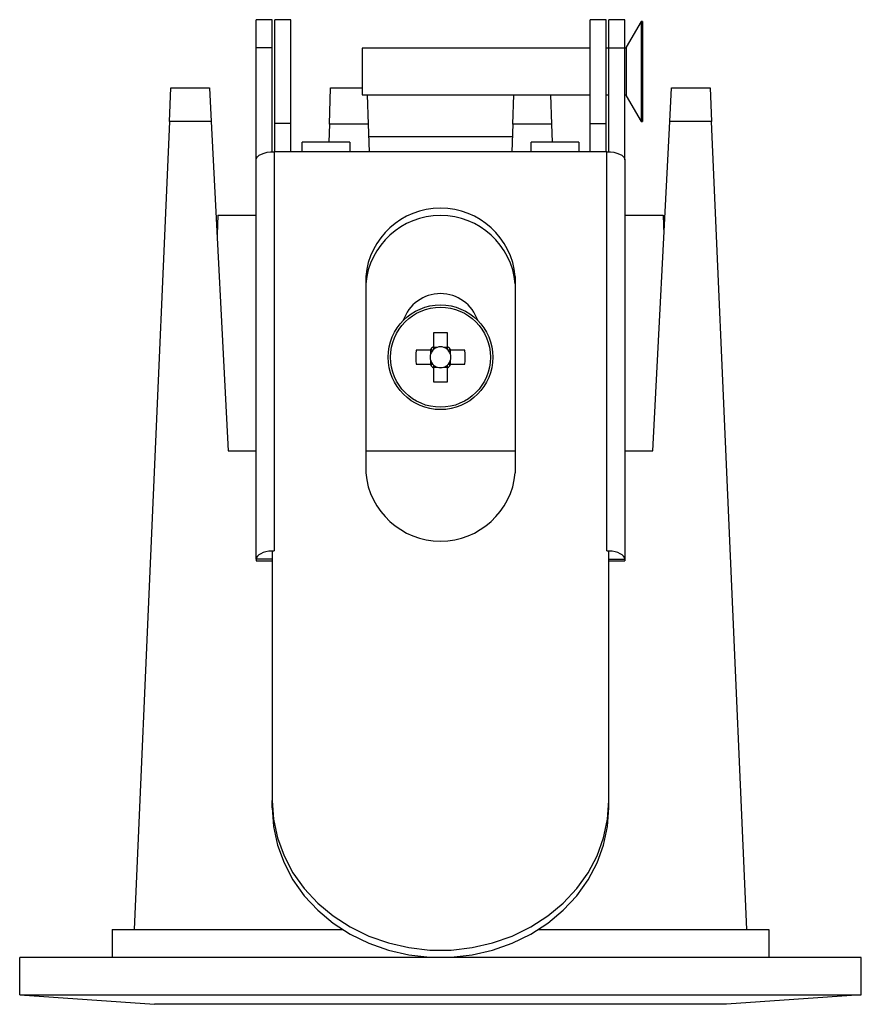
# Model space of a CAD drawing. Header units: millimetres. Extents: x 26 to 305, y 20 to 144.
# Tile 2 of 2: x 260 to 305, y 20 to 73. Entities that reach past the tile are written whole.
import ezdxf

# ---------------------------------------------------------------- set-up
doc = ezdxf.new("R2010")
doc.units = ezdxf.units.MM

msp = doc.modelspace()

# ---------------------------------------------------------------- linework, layer by layer
at = {"color": 7, "linetype": 'Continuous', "lineweight": 25}
for p, q in [((273.827, 72.634), (272.977, 72.634)), ((272.977, 71.126), (272.977, 72.634)), ((273.827, 71.126), (273.827, 72.634)), ((274.827, 72.634), (273.977, 72.634)), ((273.977, 67.088), (273.977, 72.634)), ((274.827, 67.088), (274.827, 72.634)), ((291.677, 72.634), (290.827, 72.634)), ((290.827, 67.088), (290.827, 72.634)), ((291.677, 67.088), (291.677, 72.634)), ((292.677, 72.634), (291.827, 72.634)), ((291.827, 71.126), (291.827, 72.634)), ((292.677, 71.126), (292.677, 72.634)), ((293.557, 72.534), (292.763, 71.159)), ((293.635, 72.534), (293.557, 72.534)), ((293.557, 72.534), (293.557, 69.859)), ((293.635, 72.534), (293.635, 69.859)), ((273.827, 71.126), (272.977, 71.126)), ((272.977, 65.143), (272.977, 71.126)), ((273.827, 65.574), (273.827, 71.126)), ((290.827, 71.109), (278.635, 71.109)), ((278.635, 71.109), (278.635, 69.859)), ((291.827, 71.109), (291.677, 71.109)), ((291.827, 71.126), (292.677, 71.126)), ((291.827, 65.574), (291.827, 71.126)), ((292.677, 65.143), (292.677, 71.126)), ((292.763, 71.159), (292.763, 69.859)), ((278.635, 69.859), (278.635, 68.609)), ((292.763, 69.859), (292.763, 68.559)), ((293.557, 69.859), (293.557, 67.184)), ((293.635, 69.859), (293.635, 67.184)), ((268.329, 67.193), (268.407, 68.984)), ((268.407, 68.984), (270.477, 68.984)), ((270.477, 68.984), (270.569, 67.193)), ((276.887, 67.054), (276.954, 68.984)), ((276.954, 68.984), (278.635, 68.984)), ((295.085, 67.193), (295.177, 68.984)), ((295.177, 68.984), (297.247, 68.984)), ((297.247, 68.984), (297.325, 67.193)), ((278.635, 68.609), (290.827, 68.609)), ((278.912, 68.609), (278.967, 67.054)), ((286.687, 67.054), (286.741, 68.609)), ((288.712, 68.609), (288.767, 67.054)), ((291.677, 68.609), (291.827, 68.609)), ((292.763, 68.559), (293.557, 67.184)), ((268.329, 67.193), (266.442, 23.984)), ((270.569, 67.193), (268.329, 67.193)), ((270.569, 67.193), (271.477, 49.584)), ((274.827, 67.088), (273.977, 67.088)), ((273.977, 65.577), (273.977, 67.088)), ((274.827, 65.577), (274.827, 67.088)), ((276.887, 67.054), (276.853, 66.093)), ((278.967, 67.054), (276.887, 67.054)), ((278.967, 67.054), (279.018, 65.577)), ((286.687, 67.054), (286.635, 65.577)), ((288.767, 67.054), (286.687, 67.054)), ((288.767, 67.054), (288.8, 66.093)), ((290.827, 67.088), (291.677, 67.088)), ((290.827, 65.577), (290.827, 67.088)), ((291.677, 65.577), (291.677, 67.088)), ((293.557, 67.184), (293.635, 67.184)), ((294.177, 49.584), (295.085, 67.193)), ((297.325, 67.193), (295.085, 67.193)), ((299.211, 23.984), (297.325, 67.193)), ((278.99, 66.384), (286.663, 66.384)), ((277.977, 66.093), (275.427, 66.093)), ((275.427, 65.577), (275.427, 66.093)), ((277.977, 66.093), (277.977, 65.577)), ((290.227, 66.093), (287.677, 66.093)), ((287.677, 65.577), (287.677, 66.093)), ((290.227, 66.093), (290.227, 65.577)), ((273.927, 65.577), (273.927, 44.225)), ((275.427, 65.577), (273.927, 65.577)), ((277.977, 65.577), (275.427, 65.577)), ((287.677, 65.577), (277.977, 65.577)), ((290.227, 65.577), (287.677, 65.577)), ((291.727, 65.577), (290.227, 65.577)), ((291.727, 44.225), (291.727, 65.577)), ((272.977, 43.791), (272.977, 65.143)), ((292.677, 65.143), (292.677, 43.791)), ((270.917, 62.184), (270.881, 61.149)), ((270.917, 62.184), (272.977, 62.184)), ((292.677, 62.184), (294.737, 62.184)), ((294.737, 62.184), (294.773, 61.149)), ((278.827, 58.904), (278.827, 48.406)), ((286.827, 58.904), (286.827, 48.406)), ((282.457, 55.89), (282.457, 55.149)), ((283.197, 55.149), (283.197, 55.89)), ((282.262, 54.954), (281.52, 54.954)), ((282.299, 54.954), (282.299, 54.76)), ((282.651, 55.112), (282.457, 55.112)), ((283.197, 55.112), (283.003, 55.112)), ((283.354, 54.76), (283.354, 54.954)), ((284.133, 54.954), (283.392, 54.954)), ((282.299, 54.408), (282.299, 54.214)), ((283.354, 54.214), (283.354, 54.408)), ((281.52, 54.214), (282.262, 54.214)), ((282.457, 54.057), (282.651, 54.057)), ((282.457, 54.019), (282.457, 53.278)), ((283.003, 54.057), (283.197, 54.057)), ((283.197, 53.278), (283.197, 54.019)), ((283.392, 54.214), (284.133, 54.214)), ((271.477, 49.584), (272.977, 49.584)), ((278.827, 49.584), (286.827, 49.584)), ((292.677, 49.584), (294.177, 49.584)), ((273.827, 43.791), (272.977, 43.791)), ((272.977, 43.791), (272.977, 43.699)), ((273.827, 44.225), (273.827, 30.879)), ((273.827, 44.225), (273.927, 44.225)), ((291.727, 44.225), (291.827, 44.225)), ((291.827, 30.879), (291.827, 44.225)), ((291.827, 43.791), (292.677, 43.791)), ((292.677, 43.791), (292.677, 43.699)), ((272.977, 43.699), (273.827, 43.699)), ((291.827, 43.699), (292.677, 43.699)), ((273.827, 30.491), (273.827, 30.879)), ((291.827, 30.491), (291.827, 30.879)), ((265.277, 23.984), (277.582, 23.984)), ((265.277, 23.984), (265.277, 22.484)), ((288.071, 23.984), (300.377, 23.984)), ((300.377, 23.984), (300.377, 22.484)), ((305.327, 22.484), (260.327, 22.484)), ((260.327, 20.484), (260.327, 22.484)), ((305.327, 20.484), (305.327, 22.484)), ((260.327, 20.484), (305.327, 20.484)), ((260.327, 20.484), (267.527, 19.984)), ((305.327, 20.484), (298.127, 19.984)), ((298.127, 19.984), (267.527, 19.984))]:
    msp.add_line(p, q, dxfattribs=at)
at = {"color": 7, "linetype": 'Continuous', "lineweight": 25, "flags": 128}
for points in [[(272.977, 65.143), (272.995, 65.228), (273.049, 65.309), (273.137, 65.384), (273.255, 65.45), (273.399, 65.504), (273.563, 65.544), (273.741, 65.568), (273.927, 65.577)], [(291.727, 65.577), (291.912, 65.568), (292.09, 65.544), (292.255, 65.504), (292.399, 65.45), (292.517, 65.384), (292.605, 65.309), (292.659, 65.228), (292.677, 65.143)], [(273.827, 44.222), (273.656, 44.207), (273.495, 44.177), (273.348, 44.135), (273.221, 44.081), (273.117, 44.017), (273.04, 43.946), (272.993, 43.87), (272.977, 43.791)], [(292.677, 43.791), (292.661, 43.87), (292.614, 43.946), (292.537, 44.017), (292.433, 44.081), (292.305, 44.135), (292.159, 44.177), (291.997, 44.207), (291.827, 44.222)], [(273.827, 30.879), (273.898, 29.876), (274.11, 28.888), (274.459, 27.932), (274.94, 27.022), (275.546, 26.173), (276.266, 25.398), (277.09, 24.71), (278.004, 24.119), (278.995, 23.634), (280.046, 23.264), (281.14, 23.014), (282.262, 22.888), (283.392, 22.888), (284.513, 23.014), (285.608, 23.264), (286.659, 23.634), (287.649, 24.119), (288.564, 24.71), (289.388, 25.398), (290.108, 26.173), (290.714, 27.022), (291.195, 27.932), (291.544, 28.888), (291.756, 29.876), (291.827, 30.879)], [(273.827, 30.491), (273.898, 29.488), (274.11, 28.5), (274.459, 27.544), (274.94, 26.634), (275.546, 25.785), (276.266, 25.01), (277.09, 24.322), (278.004, 23.731), (278.995, 23.246), (280.046, 22.876), (281.14, 22.626), (282.262, 22.5), (283.392, 22.5), (284.513, 22.626), (285.608, 22.876), (286.659, 23.246), (287.649, 23.731), (288.564, 24.322), (289.388, 25.01), (290.108, 25.785), (290.714, 26.634), (291.195, 27.544), (291.544, 28.5), (291.756, 29.488), (291.827, 30.491)]]:
    msp.add_lwpolyline(points, dxfattribs=at)
at = {"color": 7, "linetype": 'Continuous', "lineweight": 25}
for radius in [2.8, 2.674]:
    msp.add_circle((282.827, 54.584), radius, dxfattribs=at)
for centre, radius, start, end in [((292.677, 71.209), 0.1, 270, 330), ((292.677, 68.509), 0.1, 30, 90), ((282.827, 58.538), 4.017, 5.2284, 174.7716), ((282.827, 58.15), 4.017, 5.2284, 174.7716), ((282.827, 55.884), 2.1, 18.5832, 161.4168), ((282.827, 44.922), 10.975, 88.068, 91.932), ((292.489, 54.584), 10.975, 178.068, 181.932), ((282.827, 54.584), 0.675, 123.2306, 146.7694), ((282.827, 54.584), 0.556, 161.5698, 198.4302), ((282.827, 54.584), 0.556, 138.2818, 161.5698), ((282.827, 54.584), 0.556, 131.7182, 138.2818), ((282.827, 54.584), 0.556, 108.4302, 131.7182), ((282.827, 54.584), 0.556, 71.5698, 108.4302), ((282.827, 54.584), 0.556, 48.2818, 71.5698), ((282.827, 54.584), 0.675, 33.2306, 56.7694), ((282.827, 54.584), 0.556, 41.7182, 48.2818), ((282.827, 54.584), 0.556, 18.4302, 41.7182), ((282.827, 54.584), 0.556, 341.5698, 18.4302), ((273.165, 54.584), 10.975, 358.068, 1.932), ((282.827, 54.584), 0.556, 198.4302, 221.7182), ((282.827, 54.584), 0.556, 318.2818, 341.5698), ((282.827, 54.584), 0.675, 213.2306, 236.7694), ((282.827, 54.584), 0.556, 221.7182, 228.2818), ((282.827, 54.584), 0.556, 228.2818, 251.5698), ((282.827, 54.584), 0.556, 251.5698, 288.4302), ((282.827, 54.584), 0.556, 288.4302, 311.7182), ((282.827, 54.584), 0.675, 303.2306, 326.7694), ((282.827, 54.584), 0.556, 311.7182, 318.2818), ((282.827, 64.246), 10.975, 268.068, 271.932), ((282.827, 48.772), 4.017, 185.2284, 354.7716)]:
    msp.add_arc(centre, radius, start, end, dxfattribs=at)
for centre, major_axis, start_param, end_param in [((282.758, 54.584), (0.492, 0), 2.77218, 3.511006), ((282.827, 54.653), (0, 0.492), 5.913772, 6.652598), ((282.896, 54.584), (0.492, 0), 5.913772, 6.652598), ((282.827, 54.515), (0, 0.492), 2.77218, 3.511006)]:
    msp.add_ellipse(centre, major_axis=major_axis, ratio=0.990116, start_param=start_param, end_param=end_param, dxfattribs=at)
for points, knots in [([(282.412, 54.954), (282.403, 54.954), (282.357, 54.954), (282.308, 54.954), (282.268, 54.954), (282.262, 54.954)], [0, 0, 0, 0, 0.1606178, 0.8832571, 1, 1, 1, 1]), ([(282.457, 55.149), (282.457, 55.143), (282.457, 55.103), (282.457, 55.054), (282.457, 55.008), (282.457, 54.999)], [0, 0, 0, 0, 0.1167429, 0.8393822, 1, 1, 1, 1]), ([(283.197, 54.999), (283.197, 55.008), (283.197, 55.054), (283.197, 55.103), (283.197, 55.143), (283.197, 55.149)], [0, 0, 0, 0, 0.160618, 0.883257, 1, 1, 1, 1]), ([(283.392, 54.954), (283.386, 54.954), (283.346, 54.954), (283.297, 54.954), (283.25, 54.954), (283.242, 54.954)], [0, 0, 0, 0, 0.116743, 0.839382, 1, 1, 1, 1]), ([(282.262, 54.214), (282.268, 54.214), (282.308, 54.214), (282.357, 54.214), (282.403, 54.214), (282.412, 54.214)], [0, 0, 0, 0, 0.1167429, 0.8393822, 1, 1, 1, 1]), ([(282.457, 54.169), (282.457, 54.161), (282.457, 54.114), (282.457, 54.065), (282.457, 54.025), (282.457, 54.019)], [0, 0, 0, 0, 0.1606178, 0.8832571, 1, 1, 1, 1]), ([(283.197, 54.019), (283.197, 54.025), (283.197, 54.065), (283.197, 54.114), (283.197, 54.161), (283.197, 54.169)], [0, 0, 0, 0, 0.116743, 0.839382, 1, 1, 1, 1]), ([(283.242, 54.214), (283.25, 54.214), (283.297, 54.214), (283.346, 54.214), (283.386, 54.214), (283.392, 54.214)], [0, 0, 0, 0, 0.1606178, 0.8832571, 1, 1, 1, 1])]:
    msp.add_open_spline(points, degree=3, knots=knots, dxfattribs=at)

doc.saveas('drawing.dxf')
